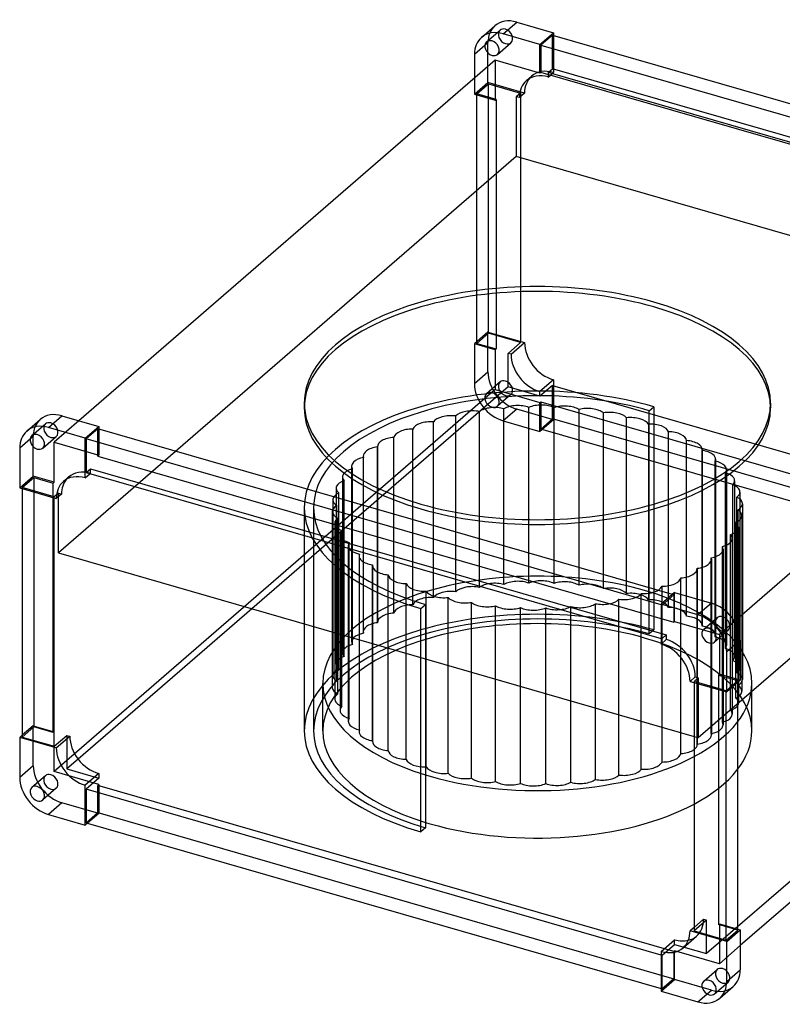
# Model space of a CAD drawing. Header units: millimetres. Extents: x -192 to 444, y -157 to 376.
# Tile 1 of 2: x -192 to 221, y -157 to 376. Entities that reach past the tile are written whole.
import ezdxf

# ---------------------------------------------------------------- set-up
doc = ezdxf.new("R2010")
doc.units = ezdxf.units.MM
doc.layers.add('HIDDEN', color=7, linetype='Continuous')
doc.layers.add('THICK', color=7, linetype='Continuous')

msp = doc.modelspace()

# ---------------------------------------------------------------- linework, layer by layer
at = {"layer": 'HIDDEN'}
for p, q in [((60.88, 363.94), (68.19, 370.27)), ((54.3, 357.22), (61.61, 363.56)), ((61.61, 341.9), (61.61, 363.56)), ((66.77, 357.13), (74.08, 363.47)), ((96.62, 349.41), (96.62, 367.59)), ((97.12, 367.45), (97.12, 347.33)), ((65.55, 353.94), (65.55, 332.32)), ((94.3, 347.41), (96.62, 349.41)), ((94.3, 347.41), (94.3, 344.89)), ((406.07, 257.41), (94.3, 347.41)), ((94.3, 344.89), (97.12, 347.33)), ((408.38, 259.41), (96.62, 349.41)), ((54.3, 344.19), (54.3, 335.57)), ((54.3, 335.57), (61.61, 341.9)), ((81.44, 336.18), (61.61, 341.9)), ((82.43, 342.94), (85.24, 345.37)), ((55.66, 335.75), (61.97, 341.22)), ((61.97, 341.22), (79.29, 336.22)), ((61.97, 206.12), (61.97, 341.22)), ((79.29, 336.22), (76.98, 334.22)), ((81.44, 336.18), (78.63, 333.74)), ((79.29, 336.22), (79.29, 201.12)), ((54.3, 335.57), (65.55, 332.32)), ((66.05, 332.75), (55.66, 335.75)), ((55.66, 200.65), (55.66, 335.75)), ((65.55, 332.32), (66.05, 332.75)), ((66.05, 332.75), (66.05, 197.65)), ((76.98, 334.22), (76.98, 301.83)), ((78.63, 333.74), (76.98, 334.22)), ((76.98, 301.83), (-170.89, 87.16)), ((423.39, 201.83), (76.98, 301.83)), ((61.61, 206.8), (54.3, 200.47)), ((61.97, 206.12), (55.66, 200.65)), ((61.61, 185.15), (61.61, 206.8)), ((61.61, 206.8), (81.44, 201.08)), ((79.29, 201.12), (61.97, 206.12)), ((65.55, 197.22), (54.3, 200.47)), ((54.3, 200.47), (54.3, 178.82)), ((55.66, 200.65), (66.05, 197.65)), ((66.05, 197.65), (65.55, 197.22)), ((72.48, 195.22), (79.29, 201.12)), ((74.13, 194.75), (81.44, 201.08)), ((175.52, -12.84), (423.39, 201.83)), ((65.55, 197.22), (65.55, 175.61)), ((72.48, 177.04), (72.48, 195.22)), ((74.13, 194.75), (72.48, 195.22)), ((61.61, 185.15), (54.3, 178.82)), ((72.48, 177.04), (-66.19, 56.94)), ((68.19, 179.74), (60.88, 173.41)), ((89.8, 172.04), (72.48, 177.04)), ((97.12, 180.88), (89.8, 174.55)), ((96.62, 177.93), (89.8, 172.04)), ((96.62, 177.93), (408.38, 87.93)), ((96.62, 159.75), (96.62, 177.93)), ((97.12, 180.88), (97.12, 159.32)), ((65.55, 175.61), (-173.32, -31.27)), ((65.55, 175.61), (89.8, 168.61)), ((74.08, 172.94), (66.77, 166.61)), ((89.8, 172.04), (89.8, 174.55)), ((83.82, 70.8), (83.82, 165.98)), ((89.8, 168.61), (90.3, 169.04)), ((89.8, 152.98), (89.8, 168.61)), ((90.3, 169.04), (402.07, 79.04)), ((90.3, 169.04), (90.3, 154.28)), ((97.47, 70.66), (97.47, 165.84)), ((148.97, 164.18), (151.5, 166.36)), ((151.5, 166.36), (151.5, 45.47)), ((44.18, 66.15), (44.18, 161.33)), ((56.97, 68.53), (56.97, 163.71)), ((77.2, 165.07), (69.88, 158.73)), ((70.25, 70.09), (70.25, 165.27)), ((97.12, 159.32), (77.2, 165.07)), ((110.97, 69.66), (110.97, 164.84)), ((124.11, 67.83), (124.11, 163)), ((136.69, 65.18), (136.69, 160.36)), ((148.97, 43.28), (148.97, 164.18)), ((-185.31, 150.73), (-178, 157.06)), ((-159.79, 158.78), (-173.32, 147.07)), ((32.09, 62.99), (32.09, 158.17)), ((69.88, 158.73), (89.8, 152.98)), ((97.12, 159.32), (89.8, 152.98)), ((90.3, 154.28), (96.62, 159.75)), ((408.38, 69.75), (96.62, 159.75)), ((148.51, 156.95), (148.51, 61.77)), ((-191.89, 144.02), (-184.58, 150.35)), ((-184.58, 128.7), (-184.58, 150.35)), ((-179.42, 143.93), (-172.11, 150.26)), ((-149.57, 139.63), (-149.57, 154.39)), ((-149.07, 154.25), (-149.07, 140.07)), ((10.74, 54.53), (10.74, 149.71)), ((20.88, 59.1), (20.88, 154.27)), ((402.07, 64.28), (90.3, 154.28)), ((159.38, 57.65), (159.38, 152.82)), ((-173.32, 147.07), (-149.07, 140.07)), ((-173.32, 125.45), (-173.32, 147.07)), ((1.82, 144.69), (1.82, 49.52)), ((1.82, 49.37), (1.82, 144.54)), ((169.13, 52.87), (169.13, 148.05)), ((-149.07, 140.07), (-149.57, 139.63)), ((-149.57, 139.63), (162.2, 49.63)), ((-5.85, 139.64), (-5.85, 44.47)), ((-5.73, 43.68), (-5.73, 138.86)), ((177.6, 47.53), (177.6, 142.7)), ((177.63, 143.06), (177.63, 47.89)), ((-12.19, 134.15), (-12.19, 38.97)), ((184.67, 41.69), (184.67, 136.87)), ((184.87, 137.86), (184.87, 42.68)), ((-191.89, 122.37), (-184.58, 128.7)), ((-190.53, 122.55), (-184.21, 128.02)), ((-173.32, 125.45), (-184.58, 128.7)), ((-184.21, 128.02), (-173.82, 125.02)), ((-184.21, 128.02), (-184.21, -7.08)), ((-168.26, 125.83), (-165.44, 128.27)), ((-155.88, 130.74), (-153.57, 132.74)), ((-153.71, 130.11), (-153.57, 130.23)), ((-153.57, 132.74), (158.2, 42.74)), ((-153.57, 130.23), (-153.57, 132.74)), ((-17.11, 128.3), (-17.11, 33.13)), ((-11.8, 37.57), (-11.8, 132.75)), ((190.22, 35.46), (190.22, 130.63)), ((190.74, 132.24), (190.74, 37.06)), ((-173.82, 125.02), (-173.32, 125.45)), ((-173.82, -10.08), (-173.82, 125.02)), ((-16.28, 31.13), (-16.28, 126.31)), ((194.17, 28.93), (194.17, 124.1)), ((195.16, 126.29), (195.16, 31.12)), ((-173.21, 117.55), (-190.53, 122.55)), ((-190.53, 122.55), (-190.53, 121.97)), ((-170.89, 119.55), (-173.21, 117.55)), ((-173.21, 116.97), (-173.21, 117.55)), ((-170.89, 119.55), (-169.25, 119.08)), ((-170.89, 117.65), (-170.89, 119.55)), ((-20.52, 122.2), (-20.52, 27.02)), ((-19.12, 24.46), (-19.12, 119.63)), ((196.44, 22.2), (196.44, 117.37)), ((198.06, 120.12), (198.06, 24.94)), ((-22.37, 115.92), (-22.37, 20.75)), ((-20.26, 17.66), (-20.26, 112.83)), ((199.39, 113.81), (199.39, 18.63)), ((-37.87, 111.7), (-37.87, 48.76)), ((-32.82, 111.7), (-32.82, -9.2)), ((-22.64, 109.58), (-22.64, 14.4)), ((197.01, 15.38), (197.01, 110.56)), ((199.12, 107.47), (199.12, 12.29)), ((-21.31, 103.27), (-21.31, 8.1)), ((-19.69, 10.84), (-19.69, 106.02)), ((195.87, 8.58), (195.87, 103.76)), ((-18.41, 97.1), (-18.41, 1.92)), ((-17.42, 4.11), (-17.42, 99.29)), ((193.03, 1.91), (193.03, 97.09)), ((197.27, 101.2), (197.27, 6.02)), ((-13.99, 91.16), (-13.99, -4.02)), ((-13.47, -2.42), (-13.47, 92.76)), ((193.86, 95.09), (193.86, -0.09)), ((-8.12, 85.54), (-8.12, -9.64)), ((-7.92, -8.65), (-7.92, 86.52)), ((188.55, -4.53), (188.55, 90.64)), ((188.94, 89.24), (188.94, -5.93)), ((-0.88, 80.33), (-0.88, -14.85)), ((-0.85, -14.49), (-0.85, 80.69)), ((182.48, -10.65), (182.48, 84.53)), ((182.6, 83.75), (182.6, -11.43)), ((7.62, -19.83), (7.62, 75.34)), ((174.93, -16.33), (174.93, 78.85)), ((174.93, 78.7), (174.93, -16.48)), ((418.89, 77.04), (180.02, -129.84)), ((17.37, -24.61), (17.37, 70.57)), ((166.01, -10.09), (166.01, 73.68)), ((28.24, 29.68), (28.24, 66.44)), ((144.66, -3.93), (144.66, 65.22)), ((155.87, -7.16), (155.87, 69.12)), ((155.88, 58.92), (162.2, 64.39)), ((162.2, 64.39), (161.45, 64.61)), ((162.2, 64.39), (162.2, 49.63)), ((162.7, 50.07), (162.7, 65.69)), ((25.25, 57.03), (27.77, 59.21)), ((27.77, 59.21), (27.77, 29.81)), ((40.06, 26.27), (40.06, 63.03)), ((52.64, 22.64), (52.64, 60.39)), ((119.78, 3.25), (119.78, 59.68)), ((132.57, -0.44), (132.57, 62.06)), ((155.88, 58.92), (155.38, 59.07)), ((155.88, 40.74), (155.88, 58.92)), ((25.25, 30.54), (25.25, 57.03)), ((65.78, 18.84), (65.78, 58.55)), ((79.28, 14.94), (79.28, 57.56)), ((92.93, 11.01), (92.93, 57.41)), ((106.5, 7.09), (106.5, 58.13)), ((162.2, 49.63), (162.7, 50.07)), ((162.7, 50.07), (186.95, 43.07)), ((185.73, 52.06), (178.42, 45.73)), ((195.08, 50.11), (186.95, 43.07)), ((151.5, 45.47), (148.97, 43.28)), ((158.2, 42.74), (155.88, 40.74)), ((158.2, 42.74), (158.2, 40.23)), ((191.62, 45.26), (184.31, 38.93)), ((186.95, 43.07), (186.95, 21.45)), ((155.38, 40.88), (155.88, 40.74)), ((158.2, 40.23), (155.38, 37.79)), ((186.95, 21.45), (186.45, 21.02)), ((198.2, 18.2), (186.95, 21.45)), ((-27.77, -9.2), (-27.77, 16.52)), ((171.06, 17.59), (173.87, 20.03)), ((173.21, 17.55), (175.52, 19.55)), ((190.53, 12.55), (173.21, 17.55)), ((173.21, 17.55), (173.21, 16.97)), ((173.87, 20.03), (175.52, 19.55)), ((175.52, 19.55), (175.52, -12.84)), ((186.45, 21.02), (196.84, 18.02)), ((186.45, 21.02), (186.45, -114.08)), ((196.84, 18.02), (190.53, 12.55)), ((196.84, 17.02), (196.84, 18.02)), ((204.53, -9.2), (204.53, 16.52)), ((190.53, 11.97), (190.53, 12.55)), ((-184.58, -6.4), (-190.53, -11.55)), ((-184.21, -7.08), (-190.53, -12.55)), ((-184.58, -6.4), (-173.32, -9.65)), ((-184.58, -28.05), (-184.58, -6.4)), ((-173.82, -10.08), (-184.21, -7.08)), ((-173.32, -9.65), (-173.82, -10.08)), ((-173.32, -31.27), (-173.32, -9.65)), ((-166.39, -11.65), (-166.39, -29.84)), ((173.21, -12.17), (175.52, -12.84)), ((-160.23, -24.5), (-166.39, -29.84)), ((-184.58, -28.05), (-191.89, -34.38)), ((-149.07, -38.27), (-173.32, -31.27)), ((-166.39, -29.84), (-149.07, -34.84)), ((-178, -33.46), (-185.31, -39.79)), ((-172.11, -40.26), (-179.42, -46.6)), ((-149.57, -38.7), (-149.07, -38.27)), ((162.2, -128.7), (-149.57, -38.7)), ((-149.57, -53.46), (-149.57, -38.7)), ((-149.07, -38.27), (-149.07, -53.89)), ((-168.99, -48.14), (-176.3, -54.47)), ((-149.07, -53.89), (-168.99, -48.14)), ((-155.88, -58.92), (-149.57, -53.46)), ((-149.07, -53.89), (-155.13, -59.14)), ((-149.57, -53.46), (162.2, -143.46)), ((178.37, -111.18), (173.21, -115.65)), ((180.02, -111.65), (173.21, -117.55)), ((178.37, -111.18), (180.02, -111.65)), ((180.02, -129.84), (180.02, -111.65)), ((186.45, -114.08), (186.95, -113.65)), ((196.84, -117.08), (186.45, -114.08)), ((186.95, -113.65), (186.95, -135.27)), ((186.95, -113.65), (196.84, -116.51)), ((162.7, -124.84), (162.7, -122.33)), ((167.25, -126.7), (174.57, -120.37)), ((155.88, -130.74), (162.7, -124.84)), ((162.7, -124.84), (180.02, -129.84)), ((198.2, -125.52), (186.95, -135.27)), ((155.88, -130.74), (155.38, -130.59)), ((155.88, -148.92), (155.88, -130.74)), ((162.7, -128.27), (162.2, -128.7)), ((162.2, -128.7), (162.2, -143.46)), ((186.95, -135.27), (162.7, -128.27)), ((162.7, -143.89), (162.7, -128.27)), ((178.42, -144.79), (185.73, -138.46)), ((155.38, -150.22), (162.7, -143.89)), ((162.2, -143.46), (155.88, -148.92)), ((182.62, -149.64), (162.7, -143.89)), ((155.38, -148.78), (155.88, -148.92)), ((184.31, -151.6), (191.62, -145.26)), ((175.3, -155.97), (182.62, -149.64))]:
    msp.add_line(p, q, dxfattribs=at)
for centre, major_axis, ratio, start_param, end_param in [((77.2, 359.06), (11.78, -13.61), 0.75, -3.141514, -2.427868), ((71.13, 366.87), (-2.95, 3.4), 0.75, 0.000079, 2.284521), ((71.13, 366.87), (-2.95, 3.4), 0.75, -0.857072, 0.000079), ((71.13, 366.87), (-2.95, 3.4), 0.75, -3.141514, -0.857072), ((71.13, 366.87), (-2.95, 3.4), 0.75, 2.284521, 3.141672), ((97.03, 331.77), (-11.78, 13.61), 0.75, -0.857072, 0.000087), ((97.03, 331.77), (-11.78, 13.61), 0.75, -0.862628, -0.857072), ((94.22, 329.33), (-11.78, 13.61), 0.75, 0.000087, 0.71928), ((97.03, 331.77), (-11.78, 13.61), 0.75, 0.000087, 0.71928), ((94.22, 329.33), (-11.78, 13.61), 0.75, -0.857072, 0.000087), ((94.22, 329.33), (-11.78, 13.61), 0.75, -0.862628, -0.857072), ((88.38, 165.7), (-126.25, 0), 0.5, -2.094395, -0.000001), ((88.38, 165.7), (-126.25, 0), 0.5, 3.141591, 4.18879), ((97.03, 196.49), (-11.78, 13.61), 0.75, 0.708169, 2.284521), ((89.72, 190.16), (11.78, -13.61), 0.75, -2.433424, -0.857072), ((77.2, 180.65), (11.78, -13.61), 0.75, -2.427868, -0.857072), ((88.38, 111.7), (126.25, 0), 0.5, 1.047198, 3.141591), ((69.88, 174.32), (-11.78, 13.61), 0.75, 0.713724, 2.284521), ((71.13, 176.34), (-2.95, 3.4), 0.75, 0.000079, 2.284521), ((71.13, 176.34), (-2.95, 3.4), 0.75, -0.857072, 0.000079), ((71.13, 176.34), (-2.95, 3.4), 0.75, -3.141514, -0.857072), ((97.03, 196.49), (-11.78, 13.61), 0.75, 2.284521, 2.290076), ((88.38, 111.7), (-121.2, 0), 0.5, -2.094395, -0.000001), ((63.82, 170.01), (2.95, -3.4), 0.75, -3.141514, -0.857072), ((63.82, 170.01), (2.95, -3.4), 0.75, 2.284521, 3.141672), ((63.82, 170.01), (2.95, -3.4), 0.75, 0.000079, 2.284521), ((71.13, 176.34), (-2.95, 3.4), 0.75, 2.284521, 3.141672), ((89.72, 190.16), (11.78, -13.61), 0.75, -0.857072, -0.851516), ((65.31, 160.86), (-10.1, 0), 0.5, -1.340413, -0.598722), ((65.31, 160.86), (-10.1, 0), 0.5, -2.082103, -1.340413), ((63.82, 170.01), (2.95, -3.4), 0.75, -0.857072, 0.000079), ((77.82, 161.92), (-10.1, 0), 0.5, -1.466077, -0.724386), ((77.82, 161.92), (-10.1, 0), 0.5, -2.207767, -1.466077), ((90.49, 162.18), (-10.1, 0), 0.5, -1.59174, -0.85005), ((90.49, 162.18), (-10.1, 0), 0.5, -2.333431, -1.59174), ((103.13, 161.65), (-10.1, 0), 0.5, -1.717404, -0.975713), ((103.13, 161.65), (-10.1, 0), 0.5, -2.459095, -1.717404), ((115.54, 160.34), (-10.1, 0), 0.5, -1.843068, -1.101377), ((41.58, 156.45), (-10.1, 0), 0.5, -1.089085, -0.347395), ((41.58, 156.45), (-10.1, 0), 0.5, -1.830776, -1.089085), ((53.17, 159.03), (-10.1, 0), 0.5, -1.214749, -0.473059), ((53.17, 159.03), (-10.1, 0), 0.5, -1.95644, -1.214749), ((115.54, 160.34), (-10.1, 0), 0.5, -2.584758, -1.843068), ((127.51, 158.25), (-10.1, 0), 0.5, -1.968731, -1.227041), ((127.51, 158.25), (-10.1, 0), 0.5, -2.710422, -1.968731), ((138.88, 155.43), (-10.1, 0), 0.5, -2.094395, -1.352705), ((-168.99, 145.85), (11.78, -13.61), 0.75, -3.141514, -2.427868), ((-175.05, 153.66), (-2.95, 3.4), 0.75, 0.000079, 2.284521), ((-175.05, 153.66), (-2.95, 3.4), 0.75, -0.857072, 0.000079), ((-175.05, 153.66), (-2.95, 3.4), 0.75, -3.141514, -0.857072), ((30.73, 153.16), (-10.1, 0), 0.5, -0.963422, -0.221731), ((30.73, 153.16), (-10.1, 0), 0.5, -1.705112, -0.963422), ((138.88, 155.43), (-10.1, 0), 0.5, -2.836086, -2.094395), ((149.44, 151.92), (-10.1, 0), 0.5, -2.220059, -1.478368), ((149.44, 151.92), (-10.1, 0), 0.5, -2.961749, -2.220059), ((-175.05, 153.66), (-2.95, 3.4), 0.75, 2.284521, 3.141672), ((11.92, 144.69), (-10.1, 0), 0.5, -1.453785, -0.712094), ((20.79, 149.22), (-10.1, 0), 0.5, -0.837758, -0.096067), ((20.79, 149.22), (-10.1, 0), 0.5, -1.579449, -0.837758), ((159.04, 147.78), (-10.1, 0), 0.5, -2.345723, -1.604032), ((159.04, 147.78), (-10.1, 0), 0.5, -3.087413, -2.345723), ((4.25, 139.64), (-10.1, 0), 0.5, -1.328121, -0.586431), ((11.92, 144.69), (-10.1, 0), 0.5, -0.712094, -0.000097), ((11.92, 144.69), (-10.1, 0), 0.5, -0.000097, 0.029596), ((167.53, 143.06), (-10.1, 0), 0.5, -2.471386, -1.729696), ((167.53, 143.06), (-10.1, 0), 0.5, -3.141535, -2.471386), ((-2.09, 134.15), (-10.1, 0), 0.5, -1.202458, -0.460767), ((4.25, 139.64), (-10.1, 0), 0.5, -0.586431, -0.000022), ((4.25, 139.64), (-10.1, 0), 0.5, -0.000022, 0.15526), ((167.53, 143.06), (-10.1, 0), 0.5, 3.070109, 3.14165), ((174.77, 137.86), (-10.1, 0), 0.5, -2.59705, -1.855359), ((174.77, 137.86), (-10.1, 0), 0.5, -3.141537, -2.59705), ((-2.09, 134.15), (-10.1, 0), 0.5, -0.460767, 0.000008), ((-2.09, 134.15), (-10.1, 0), 0.5, 0.000008, 0.280924), ((174.77, 137.86), (-10.1, 0), 0.5, 2.944445, 3.141648), ((180.64, 132.24), (-10.1, 0), 0.5, -2.722714, -1.981023), ((180.64, 132.24), (-10.1, 0), 0.5, -3.141541, -2.722714), ((-153.66, 114.66), (11.78, -13.61), 0.75, -3.141505, -3.003353), ((-153.66, 114.66), (11.78, -13.61), 0.75, 2.284521, 3.14168), ((-153.66, 114.66), (11.78, -13.61), 0.75, 2.278965, 2.284521), ((-7.01, 128.3), (-10.1, 0), 0.5, -0.335103, 0.00005), ((-7.01, 128.3), (-10.1, 0), 0.5, 0.00005, 0.406587), ((-7.01, 128.3), (-10.1, 0), 0.5, -1.076794, -0.335103), ((180.64, 132.24), (-10.1, 0), 0.5, 2.818781, 3.141644), ((185.06, 126.29), (-10.1, 0), 0.5, -2.848377, -2.106687), ((-10.42, 122.2), (-10.1, 0), 0.5, -0.20944, 0.000089), ((-10.42, 122.2), (-10.1, 0), 0.5, -0.95113, -0.20944), ((185.06, 126.29), (-10.1, 0), 0.5, 2.693117, 3.141635), ((187.96, 120.12), (-10.1, 0), 0.5, -2.974041, -2.23235), ((185.06, 126.29), (-10.1, 0), 0.5, -3.141551, -2.848377), ((-12.27, 115.92), (-10.1, 0), 0.5, -0.825466, -0.083776), ((-10.42, 122.2), (-10.1, 0), 0.5, 0.000089, 0.532251), ((187.96, 120.12), (-10.1, 0), 0.5, 2.567454, 3.141547), ((189.29, 113.81), (-10.1, 0), 0.5, -3.099705, -2.358014), ((187.96, 120.12), (-10.1, 0), 0.5, 3.141547, 3.309144), ((-12.54, 109.58), (-10.1, 0), 0.5, -0.699803, -0.000102), ((-12.27, 115.92), (-10.1, 0), 0.5, -0.083776, 0.000025), ((-12.27, 115.92), (-10.1, 0), 0.5, 0.000025, 0.657915), ((189.29, 113.81), (-10.1, 0), 0.5, 2.44179, 3.141491), ((189.29, 113.81), (-10.1, 0), 0.5, 3.141491, 3.183481), ((88.38, 111.7), (126.25, 0), 0.5, 3.141591, 4.18879), ((88.38, 111.7), (-121.2, 0), 0.5, -0.000001, 1.047198), ((-12.54, 109.58), (-10.1, 0), 0.5, -0.000102, 0.041888), ((-12.54, 109.58), (-10.1, 0), 0.5, 0.041888, 0.783578), ((189.02, 107.47), (-10.1, 0), 0.5, 2.316126, 3.057817), ((189.02, 107.47), (-10.1, 0), 0.5, -3.141567, -2.483678), ((189.02, 107.47), (-10.1, 0), 0.5, 3.057817, 3.141618), ((-11.21, 103.27), (-10.1, 0), 0.5, -0.574139, -0.000046), ((-11.21, 103.27), (-10.1, 0), 0.5, -0.000046, 0.167552), ((-11.21, 103.27), (-10.1, 0), 0.5, 0.167552, 0.909242), ((187.17, 101.2), (-10.1, 0), 0.5, -3.141504, -2.609342), ((-8.31, 97.1), (-10.1, 0), 0.5, -0.448475, 0.000042), ((-8.31, 97.1), (-10.1, 0), 0.5, 0.000042, 0.293215), ((187.17, 101.2), (-10.1, 0), 0.5, 2.190463, 2.932153), ((183.76, 95.09), (-10.1, 0), 0.5, -3.141542, -2.735005), ((187.17, 101.2), (-10.1, 0), 0.5, 2.932153, 3.141682), ((-8.31, 97.1), (-10.1, 0), 0.5, 0.293215, 1.034906), ((-3.89, 91.16), (-10.1, 0), 0.5, -0.322812, 0.000051), ((-3.89, 91.16), (-10.1, 0), 0.5, 0.000051, 0.418879), ((183.76, 95.09), (-10.1, 0), 0.5, 2.064799, 2.806489), ((183.76, 95.09), (-10.1, 0), 0.5, 2.806489, 3.141643), ((-3.89, 91.16), (-10.1, 0), 0.5, 0.418879, 1.16057), ((1.98, 85.54), (-10.1, 0), 0.5, -0.197148, 0.000055), ((1.98, 85.54), (-10.1, 0), 0.5, 0.000055, 0.544543), ((178.84, 89.24), (-10.1, 0), 0.5, 1.939135, 2.680826), ((178.84, 89.24), (-10.1, 0), 0.5, 2.680826, 3.141601), ((178.84, 89.24), (-10.1, 0), 0.5, -3.141585, -2.860669), ((1.98, 85.54), (-10.1, 0), 0.5, 0.544543, 1.286233), ((9.22, 80.33), (-10.1, 0), 0.5, -0.071484, 0.000058), ((9.22, 80.33), (-10.1, 0), 0.5, 0.000058, 0.670206), ((172.5, 83.75), (-10.1, 0), 0.5, 1.813471, 2.555162), ((172.5, 83.75), (-10.1, 0), 0.5, 2.555162, 3.141571), ((172.5, 83.75), (-10.1, 0), 0.5, 3.141571, 3.296853), ((88.38, 16.52), (116.15, 0), 0.5, 1.047198, 3.141591), ((9.22, 80.33), (-10.1, 0), 0.5, 0.670206, 1.411897), ((17.71, 75.61), (-10.1, 0), 0.5, 0.05418, 0.79587), ((164.83, 78.7), (-10.1, 0), 0.5, 1.687808, 2.429498), ((164.83, 78.7), (-10.1, 0), 0.5, 2.429498, 3.141495), ((164.83, 78.7), (-10.1, 0), 0.5, 3.141495, 3.171189), ((17.71, 75.61), (-10.1, 0), 0.5, 0.79587, 1.537561), ((27.31, 71.47), (-10.1, 0), 0.5, 0.179843, 0.921534), ((65.31, 65.69), (10.1, 0), 0.5, 1.80118, 2.54287), ((65.31, 65.69), (10.1, 0), 0.5, 1.059489, 1.80118), ((77.82, 66.74), (10.1, 0), 0.5, 1.675516, 2.417207), ((77.82, 66.74), (10.1, 0), 0.5, 0.933825, 1.675516), ((90.49, 67.01), (10.1, 0), 0.5, 1.549852, 2.291543), ((90.49, 67.01), (10.1, 0), 0.5, 0.808162, 1.549852), ((103.13, 66.48), (10.1, 0), 0.5, 1.424189, 2.165879), ((103.13, 66.48), (10.1, 0), 0.5, 0.682498, 1.424189), ((115.54, 65.16), (10.1, 0), 0.5, 1.298525, 2.040216), ((115.54, 65.16), (10.1, 0), 0.5, 0.556834, 1.298525), ((155.96, 74.17), (-10.1, 0), 0.5, 1.562144, 2.303835), ((155.96, 74.17), (-10.1, 0), 0.5, 2.303835, 3.045525), ((27.31, 71.47), (-10.1, 0), 0.5, 0.921534, 1.663224), ((37.88, 67.96), (-10.1, 0), 0.5, 0.305507, 1.047198), ((41.58, 61.27), (10.1, 0), 0.5, 2.052507, 2.794198), ((41.58, 61.27), (10.1, 0), 0.5, 1.310817, 2.052507), ((53.17, 63.85), (10.1, 0), 0.5, 1.926843, 2.668534), ((53.17, 63.85), (10.1, 0), 0.5, 1.185153, 1.926843), ((127.51, 63.07), (10.1, 0), 0.5, 1.172861, 1.914552), ((127.51, 63.07), (10.1, 0), 0.5, 0.431171, 1.172861), ((138.88, 60.25), (10.1, 0), 0.5, 1.047198, 1.788888), ((135.17, 66.94), (-10.1, 0), 0.5, 2.052507, 2.794198), ((138.88, 60.25), (10.1, 0), 0.5, 0.305507, 1.047198), ((146.02, 70.23), (-10.1, 0), 0.5, 1.43648, 2.178171), ((88.38, 16.52), (116.15, 0), 0.5, -0.000001, 1.047198), ((146.02, 70.23), (-10.1, 0), 0.5, 2.178171, 2.919861), ((20.79, 54.05), (10.1, 0), 0.5, 1.562144, 2.303835), ((30.73, 57.99), (10.1, 0), 0.5, 2.178171, 2.919861), ((30.73, 57.99), (10.1, 0), 0.5, 1.43648, 2.178171), ((37.88, 67.96), (-10.1, 0), 0.5, 1.047198, 1.788888), ((49.24, 65.14), (-10.1, 0), 0.5, 0.431171, 1.172861), ((49.24, 65.14), (-10.1, 0), 0.5, 1.172861, 1.914552), ((61.21, 63.06), (-10.1, 0), 0.5, 0.556834, 1.298525), ((111.44, 62.53), (-10.1, 0), 0.5, 1.80118, 2.54287), ((123.58, 64.36), (-10.1, 0), 0.5, 1.185153, 1.926843), ((123.58, 64.36), (-10.1, 0), 0.5, 1.926843, 2.668534), ((135.17, 66.94), (-10.1, 0), 0.5, 1.310817, 2.052507), ((149.44, 56.74), (10.1, 0), 0.5, 0.921534, 1.663224), ((149.44, 56.74), (10.1, 0), 0.5, 0.179843, 0.921534), ((88.38, -9.2), (-126.25, 0), 0.5, -2.094395, -0.000001), ((88.38, -9.2), (121.2, 0), 0.5, 1.047198, 3.141591), ((11.92, 49.52), (10.1, 0), 0.5, 1.687808, 2.429498), ((20.79, 54.05), (10.1, 0), 0.5, 2.303835, 3.045525), ((61.21, 63.06), (-10.1, 0), 0.5, 1.298525, 2.040216), ((73.62, 61.74), (-10.1, 0), 0.5, 0.682498, 1.424189), ((73.62, 61.74), (-10.1, 0), 0.5, 1.424189, 2.165879), ((86.26, 61.21), (-10.1, 0), 0.5, 0.808162, 1.549852), ((86.26, 61.21), (-10.1, 0), 0.5, 1.549852, 2.291543), ((98.93, 61.47), (-10.1, 0), 0.5, 0.933825, 1.675516), ((98.93, 61.47), (-10.1, 0), 0.5, 1.675516, 2.417207), ((111.44, 62.53), (-10.1, 0), 0.5, 1.059489, 1.80118), ((159.04, 52.6), (10.1, 0), 0.5, 0.79587, 1.537561), ((159.04, 52.6), (10.1, 0), 0.5, 0.05418, 0.79587), ((88.38, -9.2), (-116.15, 0), 0.5, -2.094395, -0.000001), ((4.25, 44.47), (10.1, 0), 0.5, 1.813471, 2.555162), ((11.92, 49.52), (10.1, 0), 0.5, 2.429498, 3.141495), ((11.92, 49.52), (10.1, 0), 0.5, 3.141495, 3.171189), ((167.53, 47.89), (10.1, 0), 0.5, 0.670206, 1.411897), ((167.53, 47.89), (10.1, 0), 0.5, 0.000058, 0.670206), ((188.68, 48.66), (-2.95, 3.4), 0.75, 0.000079, 2.284521), ((188.68, 48.66), (-2.95, 3.4), 0.75, -0.857072, 0.000079), ((188.68, 48.66), (-2.95, 3.4), 0.75, -3.141514, -0.857072), ((-2.09, 38.97), (10.1, 0), 0.5, 1.939135, 2.680826), ((4.25, 44.47), (10.1, 0), 0.5, 2.555162, 3.141571), ((4.25, 44.47), (10.1, 0), 0.5, 3.141571, 3.296853), ((167.53, 47.89), (10.1, 0), 0.5, -0.071484, 0.000058), ((174.77, 42.68), (10.1, 0), 0.5, 0.544543, 1.286233), ((174.77, 42.68), (10.1, 0), 0.5, 0.000055, 0.544543), ((174.77, 42.68), (10.1, 0), 0.5, -0.197148, 0.000055), ((188.68, 48.66), (-2.95, 3.4), 0.75, 2.284521, 3.141672), ((-7.01, 33.13), (10.1, 0), 0.5, 2.064799, 2.806489), ((-2.09, 38.97), (10.1, 0), 0.5, 2.680826, 3.141601), ((-2.09, 38.97), (10.1, 0), 0.5, -3.141585, -2.860669), ((88.38, -9.2), (-116.15, 0), 0.5, 3.141591, 4.18879), ((158.28, 24.61), (11.78, -13.61), 0.75, 2.284521, 2.290076), ((158.28, 24.61), (11.78, -13.61), 0.75, 0.708169, 2.284521), ((180.64, 37.06), (10.1, 0), 0.5, 0.418879, 1.16057), ((180.64, 37.06), (10.1, 0), 0.5, 0.000051, 0.418879), ((-7.01, 33.13), (10.1, 0), 0.5, 2.806489, 3.141643), ((-7.01, 33.13), (10.1, 0), 0.5, -3.141542, -2.735005), ((180.64, 37.06), (10.1, 0), 0.5, -0.322812, 0.000051), ((185.06, 31.12), (10.1, 0), 0.5, 0.293215, 1.034906), ((185.06, 31.12), (10.1, 0), 0.5, 0.000042, 0.293215), ((-10.42, 27.02), (10.1, 0), 0.5, 2.932153, 3.141682), ((-10.42, 27.02), (10.1, 0), 0.5, -3.141504, -2.609342), ((-10.42, 27.02), (10.1, 0), 0.5, 2.190463, 2.932153), ((185.06, 31.12), (10.1, 0), 0.5, -0.448475, 0.000042), ((187.96, 24.94), (10.1, 0), 0.5, 0.167552, 0.909242), ((-12.27, 20.75), (10.1, 0), 0.5, 2.316126, 3.057817), ((187.96, 24.94), (10.1, 0), 0.5, -0.574139, -0.000046), ((189.29, 18.63), (10.1, 0), 0.5, 0.041888, 0.783578), ((187.96, 24.94), (10.1, 0), 0.5, -0.000046, 0.167552), ((88.38, 16.52), (116.15, 0), 0.5, 3.141591, 4.163501), ((-12.54, 14.4), (10.1, 0), 0.5, 2.44179, 3.141491), ((-12.27, 20.75), (10.1, 0), 0.5, 3.057817, 3.141618), ((-12.27, 20.75), (10.1, 0), 0.5, -3.141567, -2.483678), ((88.38, 16.52), (116.15, 0), 0.5, -0.751963, -0.000001), ((189.29, 18.63), (10.1, 0), 0.5, -0.699803, -0.000102), ((189.29, 18.63), (10.1, 0), 0.5, -0.000102, 0.041888), ((-12.54, 14.4), (10.1, 0), 0.5, 3.141491, 3.183481), ((-12.54, 14.4), (10.1, 0), 0.5, -3.099705, -2.358014), ((-11.21, 8.1), (10.1, 0), 0.5, 2.567454, 3.141547), ((189.02, 12.29), (10.1, 0), 0.5, -0.825466, -0.083776), ((189.02, 12.29), (10.1, 0), 0.5, 0.000025, 0.657915), ((189.02, 12.29), (10.1, 0), 0.5, -0.083776, 0.000025), ((-11.21, 8.1), (10.1, 0), 0.5, 3.141547, 3.309144), ((-11.21, 8.1), (10.1, 0), 0.5, -2.974041, -2.23235), ((187.17, 6.02), (10.1, 0), 0.5, 0.000089, 0.532251), ((187.17, 6.02), (10.1, 0), 0.5, -0.20944, 0.000089), ((-8.31, 1.92), (10.1, 0), 0.5, 2.693117, 3.141635), ((-8.31, 1.92), (10.1, 0), 0.5, -3.141551, -2.848377), ((-8.31, 1.92), (10.1, 0), 0.5, -2.848377, -2.106687), ((187.17, 6.02), (10.1, 0), 0.5, -0.95113, -0.20944), ((183.76, -0.09), (10.1, 0), 0.5, 0.00005, 0.406587), ((-3.89, -4.02), (10.1, 0), 0.5, 2.818781, 3.141644), ((-3.89, -4.02), (10.1, 0), 0.5, -3.141541, -2.722714), ((183.76, -0.09), (10.1, 0), 0.5, -1.076794, -0.335103), ((178.84, -5.93), (10.1, 0), 0.5, 0.000008, 0.280924), ((183.76, -0.09), (10.1, 0), 0.5, -0.335103, 0.00005), ((88.38, -9.2), (121.2, 0), 0.5, 3.141591, 4.18879), ((88.38, -9.2), (-116.15, 0), 0.5, -0.000001, 1.021908), ((-3.89, -4.02), (10.1, 0), 0.5, -2.722714, -1.981023), ((1.98, -9.64), (10.1, 0), 0.5, 2.944445, 3.141648), ((1.98, -9.64), (10.1, 0), 0.5, -3.141537, -2.59705), ((88.38, -9.2), (-116.15, 0), 0.5, 2.38963, 3.141591), ((178.84, -5.93), (10.1, 0), 0.5, -1.202458, -0.460767), ((172.5, -11.43), (10.1, 0), 0.5, -0.000022, 0.15526), ((178.84, -5.93), (10.1, 0), 0.5, -0.460767, 0.000008), ((1.98, -9.64), (10.1, 0), 0.5, -2.59705, -1.855359), ((9.22, -14.85), (10.1, 0), 0.5, 3.070109, 3.14165), ((9.22, -14.85), (10.1, 0), 0.5, -3.141535, -2.471386), ((172.5, -11.43), (10.1, 0), 0.5, -1.328121, -0.586431), ((172.5, -11.43), (10.1, 0), 0.5, -0.586431, -0.000022), ((9.22, -14.85), (10.1, 0), 0.5, -2.471386, -1.729696), ((17.71, -19.56), (10.1, 0), 0.5, -3.087413, -2.345723), ((164.83, -16.48), (10.1, 0), 0.5, -0.59336, -0.000097), ((164.83, -16.48), (10.1, 0), 0.5, -0.000097, 0.029596), ((17.71, -19.56), (10.1, 0), 0.5, -2.345723, -1.604032), ((27.31, -23.71), (10.1, 0), 0.5, -2.961749, -2.220059), ((-168.99, -32.55), (11.78, -13.61), 0.75, -2.427868, -0.857072), ((27.31, -23.71), (10.1, 0), 0.5, -2.220059, -1.524789), ((-175.05, -36.86), (-2.95, 3.4), 0.75, 0.000079, 2.284521), ((-175.05, -36.86), (-2.95, 3.4), 0.75, -0.857072, 0.000079), ((-175.05, -36.86), (-2.95, 3.4), 0.75, -3.141514, -0.857072), ((-175.05, -36.86), (-2.95, 3.4), 0.75, 2.284521, 3.141672), ((162.78, -106.76), (-11.78, 13.61), 0.75, -3.141505, -2.422313), ((162.78, -106.76), (-11.78, 13.61), 0.75, 2.775169, 3.14168), ((188.68, -141.86), (-2.95, 3.4), 0.75, 0.000079, 2.284521), ((188.68, -141.86), (-2.95, 3.4), 0.75, -0.857072, 0.000079), ((188.68, -141.86), (-2.95, 3.4), 0.75, -3.141514, -0.857072), ((182.62, -134.05), (11.78, -13.61), 0.75, -0.857072, 0.000079), ((188.68, -141.86), (-2.95, 3.4), 0.75, 2.284521, 3.141672)]:
    msp.add_ellipse(centre, major_axis=major_axis, ratio=ratio, start_param=start_param, end_param=end_param, dxfattribs=at)
at = {"layer": 'THICK'}
for p, q in [((69.88, 368.31), (77.2, 374.64)), ((77.2, 374.64), (97.12, 368.89)), ((58.1, 366.33), (65.41, 372.66)), ((89.8, 362.56), (69.88, 368.31)), ((89.8, 362.56), (97.12, 368.89)), ((97.12, 368.89), (97.12, 367.45)), ((96.62, 367.59), (90.3, 362.13)), ((96.62, 367.59), (327.71, 300.88)), ((89.8, 346.94), (89.8, 362.56)), ((90.3, 362.13), (90.3, 347.37)), ((90.3, 362.13), (321.4, 295.42)), ((65.55, 353.94), (-159.79, 158.78)), ((54.3, 357.22), (54.3, 344.19)), ((89.8, 346.94), (65.55, 353.94)), ((90.3, 347.37), (89.8, 346.94)), ((308.62, 284.35), (90.3, 347.37)), ((425.82, 249.94), (195.08, 50.11)), ((-37.87, 168.3), (-37.87, 165.7)), ((214.63, 168.3), (214.63, 165.7)), ((-176.3, 155.11), (-168.99, 161.44)), ((-168.99, 161.44), (-149.07, 155.69)), ((-188.09, 153.12), (-180.78, 159.46)), ((-156.38, 149.36), (-176.3, 155.11)), ((-156.38, 149.36), (-149.07, 155.69)), ((-149.07, 155.69), (-149.07, 154.25)), ((-156.38, 127.79), (-156.38, 149.36)), ((-149.57, 154.39), (-155.88, 148.92)), ((161.45, 64.61), (-149.57, 154.39)), ((-191.89, 144.02), (-191.89, 122.37)), ((-155.88, 148.92), (-155.88, 130.74)), ((155.38, 59.07), (-155.88, 148.92)), ((-156.38, 127.79), (-153.71, 130.11)), ((-155.88, 130.74), (155.38, 40.88)), ((-191.89, 122.37), (-172.06, 116.64)), ((-190.53, 121.97), (-190.53, -12.55)), ((-169.25, 119.08), (-172.06, 116.64)), ((-170.89, 87.16), (-170.89, 117.65)), ((-173.21, -17.55), (-173.21, 116.97)), ((-170.89, 87.16), (173.21, -12.17)), ((425.82, 71.61), (198.2, -125.52)), ((162.7, 65.69), (155.38, 59.36)), ((162.7, 65.69), (182.62, 59.94)), ((155.38, 59.36), (155.38, 37.79)), ((175.3, 53.61), (155.38, 59.36)), ((182.62, 59.94), (175.3, 53.61)), ((-66.19, 56.94), (-160.23, -24.5)), ((-37.87, 48.76), (-37.87, -9.2)), ((198.2, 39.85), (190.89, 33.52)), ((198.2, 39.85), (198.2, 18.2)), ((190.89, 11.87), (190.89, 33.52)), ((25.25, -63.87), (25.25, 30.54)), ((27.77, 29.81), (27.77, -61.68)), ((28.24, -28.73), (28.24, 29.68)), ((40.06, -32.15), (40.06, 26.27)), ((52.64, -34.79), (52.64, 22.64)), ((65.78, -36.62), (65.78, 18.84)), ((171.06, 17.59), (190.89, 11.87)), ((173.21, 16.97), (173.21, -117.55)), ((198.2, 18.2), (190.89, 11.87)), ((196.84, -117.08), (196.84, 17.02)), ((79.28, -37.62), (79.28, 14.94)), ((92.93, -37.76), (92.93, 11.01)), ((190.53, -122.55), (190.53, 11.97)), ((106.5, -37.05), (106.5, 7.09)), ((119.78, -35.49), (119.78, 3.25)), ((132.57, -33.11), (132.57, -0.44)), ((144.66, -29.95), (144.66, -3.93)), ((155.87, -26.06), (155.87, -7.16)), ((166.01, -21.49), (166.01, -10.09)), ((-190.53, -11.55), (-191.89, -12.73)), ((-172.06, -18.46), (-191.89, -12.73)), ((-191.89, -12.73), (-191.89, -34.38)), ((-190.53, -12.55), (-173.21, -17.55)), ((-173.21, -17.55), (-166.39, -11.65)), ((-172.06, -18.46), (-164.75, -12.13)), ((-166.39, -11.65), (-164.75, -12.13)), ((-149.07, -32.33), (-156.38, -38.66)), ((-149.07, -34.84), (-155.88, -40.74)), ((-149.07, -32.33), (-149.07, -34.84)), ((-156.38, -60.22), (-156.38, -38.66)), ((155.38, -130.59), (-155.88, -40.74)), ((-155.88, -40.74), (-155.88, -58.92)), ((-176.3, -54.47), (-156.38, -60.22)), ((-155.13, -59.14), (-156.38, -60.22)), ((-155.88, -58.92), (155.38, -148.78)), ((27.77, -61.68), (25.25, -63.87)), ((173.21, -115.65), (171.06, -117.51)), ((190.53, -122.55), (196.84, -117.08)), ((190.89, -123.23), (198.2, -116.9)), ((196.84, -116.51), (198.2, -116.9)), ((198.2, -116.9), (198.2, -138.55)), ((155.38, -128.66), (162.7, -122.33)), ((190.89, -123.23), (171.06, -117.51)), ((173.21, -117.55), (190.53, -122.55)), ((190.89, -144.88), (190.89, -123.23)), ((155.38, -128.66), (155.38, -150.22)), ((190.89, -144.88), (198.2, -138.55)), ((187.09, -153.99), (194.4, -147.66)), ((155.38, -150.22), (175.3, -155.97))]:
    msp.add_line(p, q, dxfattribs=at)
for centre, major_axis, ratio, start_param, end_param in [((77.2, 359.06), (11.78, -13.61), 0.75, 2.284521, 3.141672), ((69.88, 352.72), (-11.78, 13.61), 0.75, -0.857072, 0.000079), ((69.88, 352.72), (-11.78, 13.61), 0.75, 0.000079, 0.713724), ((63.82, 360.53), (2.95, -3.4), 0.75, -3.141514, -0.857072), ((63.82, 360.53), (2.95, -3.4), 0.75, 2.284521, 3.141672), ((63.82, 360.53), (2.95, -3.4), 0.75, 0.000079, 2.284521), ((63.82, 360.53), (2.95, -3.4), 0.75, -0.857072, 0.000079), ((88.38, 168.3), (126.25, 0), 0.5, 1.047198, 3.141591), ((88.38, 168.3), (126.25, 0), 0.5, -0.000001, 1.047198), ((88.38, 168.3), (126.25, 0), 0.5, 3.141591, 4.18879), ((88.38, 165.7), (-126.25, 0), 0.5, -0.000001, 1.047198), ((88.38, 168.3), (126.25, 0), 0.5, -2.094395, -0.000001), ((88.38, 165.7), (-126.25, 0), 0.5, 1.047198, 3.141591), ((-168.99, 145.85), (11.78, -13.61), 0.75, 2.284521, 3.141672), ((-176.3, 139.52), (-11.78, 13.61), 0.75, -0.857072, 0.000079), ((-176.3, 139.52), (-11.78, 13.61), 0.75, 0.000079, 0.713724), ((-182.37, 147.33), (2.95, -3.4), 0.75, -3.141514, -0.857072), ((-182.37, 147.33), (2.95, -3.4), 0.75, 2.284521, 3.141672), ((-182.37, 147.33), (2.95, -3.4), 0.75, 0.000079, 2.284521), ((-182.37, 147.33), (2.95, -3.4), 0.75, -0.857072, 0.000079), ((-156.47, 112.23), (11.78, -13.61), 0.75, 2.284521, 3.14168), ((-156.47, 112.23), (11.78, -13.61), 0.75, -3.141505, -2.422313), ((-153.66, 114.66), (11.78, -13.61), 0.75, -3.003353, -2.422313), ((-156.47, 112.23), (11.78, -13.61), 0.75, 2.278965, 2.284521), ((182.62, 44.35), (11.78, -13.61), 0.75, 0.713724, 2.284521), ((175.3, 38.02), (-11.78, 13.61), 0.75, -2.427868, -0.857072), ((181.37, 42.33), (2.95, -3.4), 0.75, -3.141514, -0.857072), ((181.37, 42.33), (2.95, -3.4), 0.75, 2.284521, 3.141672), ((181.37, 42.33), (2.95, -3.4), 0.75, 0.000079, 2.284521), ((155.47, 22.18), (11.78, -13.61), 0.75, 2.284521, 2.290076), ((155.47, 22.18), (11.78, -13.61), 0.75, 0.708169, 2.284521), ((181.37, 42.33), (2.95, -3.4), 0.75, -0.857072, 0.000079), ((88.38, -9.2), (-126.25, 0), 0.5, -0.000001, 1.047198), ((-149.16, -16.71), (-11.78, 13.61), 0.75, 0.708169, 2.284521), ((-156.47, -23.04), (11.78, -13.61), 0.75, -2.433424, -0.857072), ((164.83, -16.48), (10.1, 0), 0.5, -1.453785, -0.712094), ((164.83, -16.48), (10.1, 0), 0.5, -0.712094, -0.59336), ((88.38, 16.52), (116.15, 0), 0.5, -2.094395, -0.751963), ((146.02, -24.95), (10.1, 0), 0.5, -0.963422, -0.221731), ((155.96, -21.01), (10.1, 0), 0.5, -1.579449, -0.837758), ((155.96, -21.01), (10.1, 0), 0.5, -0.837758, -0.096067), ((27.31, -23.71), (10.1, 0), 0.5, -1.524789, -1.478368), ((37.88, -27.21), (10.1, 0), 0.5, -2.836086, -2.094395), ((37.88, -27.21), (10.1, 0), 0.5, -2.094395, -1.352705), ((135.17, -28.23), (10.1, 0), 0.5, -1.089085, -0.347395), ((146.02, -24.95), (10.1, 0), 0.5, -1.705112, -0.963422), ((-176.3, -38.88), (-11.78, 13.61), 0.75, 0.713724, 2.284521), ((-149.16, -16.71), (-11.78, 13.61), 0.75, 2.284521, 2.290076), ((88.38, 16.52), (116.15, 0), 0.5, -2.119685, -2.094395), ((49.24, -30.03), (10.1, 0), 0.5, -2.710422, -1.968731), ((49.24, -30.03), (10.1, 0), 0.5, -1.968731, -1.227041), ((61.21, -32.12), (10.1, 0), 0.5, -2.584758, -1.843068), ((61.21, -32.12), (10.1, 0), 0.5, -1.843068, -1.101377), ((73.62, -33.44), (10.1, 0), 0.5, -2.459095, -1.717404), ((98.93, -33.7), (10.1, 0), 0.5, -1.466077, -0.724386), ((111.44, -32.65), (10.1, 0), 0.5, -2.082103, -1.340413), ((111.44, -32.65), (10.1, 0), 0.5, -1.340413, -0.598722), ((123.58, -30.81), (10.1, 0), 0.5, -1.95644, -1.214749), ((123.58, -30.81), (10.1, 0), 0.5, -1.214749, -0.473059), ((135.17, -28.23), (10.1, 0), 0.5, -1.830776, -1.089085), ((-182.37, -43.2), (2.95, -3.4), 0.75, -3.141514, -0.857072), ((-182.37, -43.2), (2.95, -3.4), 0.75, 2.284521, 3.141672), ((-182.37, -43.2), (2.95, -3.4), 0.75, 0.000079, 2.284521), ((-156.47, -23.04), (11.78, -13.61), 0.75, -0.857072, -0.851516), ((73.62, -33.44), (10.1, 0), 0.5, -1.717404, -0.975713), ((86.26, -33.97), (10.1, 0), 0.5, -2.333431, -1.59174), ((86.26, -33.97), (10.1, 0), 0.5, -1.59174, -0.85005), ((98.93, -33.7), (10.1, 0), 0.5, -2.207767, -1.466077), ((-182.37, -43.2), (2.95, -3.4), 0.75, -0.857072, 0.000079), ((88.38, -9.2), (-116.15, 0), 0.5, 1.047198, 2.38963), ((88.38, -9.2), (-116.15, 0), 0.5, 1.021908, 1.047198), ((162.78, -106.76), (-11.78, 13.61), 0.75, 2.278965, 2.284521), ((162.78, -106.76), (-11.78, 13.61), 0.75, 2.284521, 2.775169), ((155.47, -113.09), (11.78, -13.61), 0.75, 0.000087, 0.71928), ((155.47, -113.09), (11.78, -13.61), 0.75, -0.857072, 0.000087), ((155.47, -113.09), (11.78, -13.61), 0.75, -0.862628, -0.857072), ((182.62, -134.05), (11.78, -13.61), 0.75, 0.000079, 0.713724), ((181.37, -148.2), (2.95, -3.4), 0.75, -3.141514, -0.857072), ((181.37, -148.2), (2.95, -3.4), 0.75, 2.284521, 3.141672), ((181.37, -148.2), (2.95, -3.4), 0.75, 0.000079, 2.284521), ((175.3, -140.38), (-11.78, 13.61), 0.75, -3.141514, -2.427868), ((175.3, -140.38), (-11.78, 13.61), 0.75, 2.284521, 3.141672), ((181.37, -148.2), (2.95, -3.4), 0.75, -0.857072, 0.000079)]:
    msp.add_ellipse(centre, major_axis=major_axis, ratio=ratio, start_param=start_param, end_param=end_param, dxfattribs=at)

doc.saveas('drawing.dxf')
